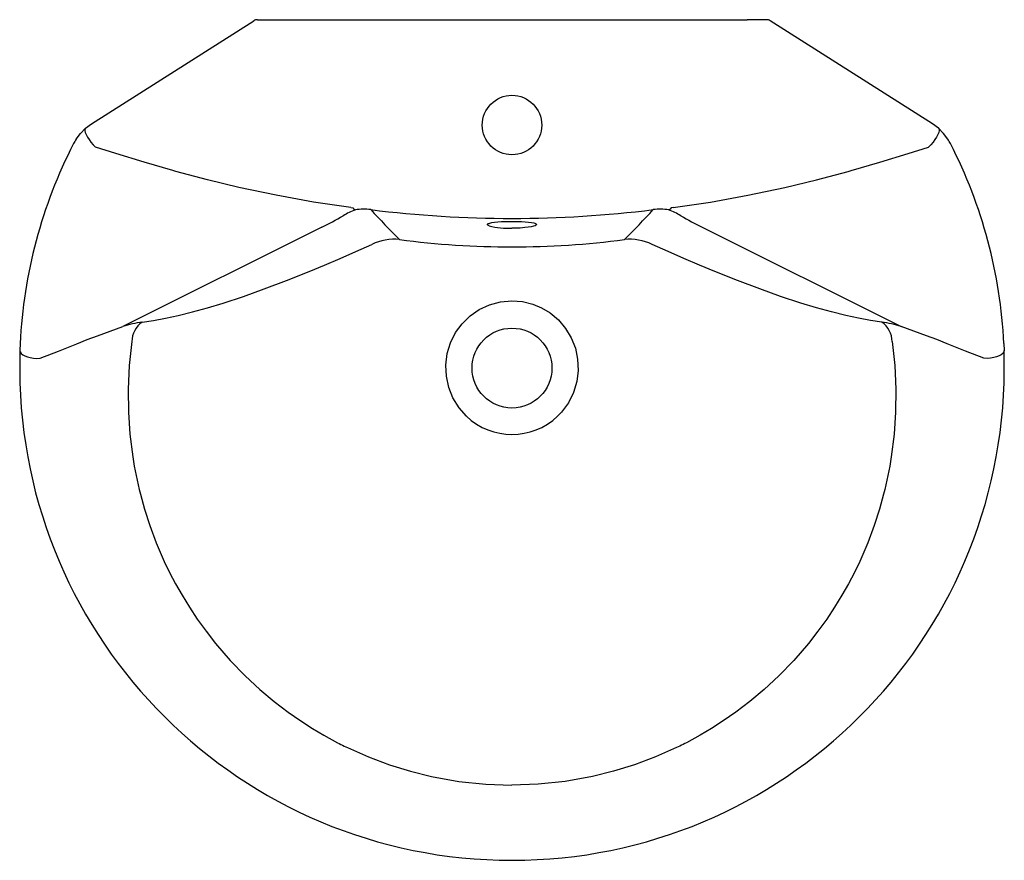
# Model space of a CAD drawing. Header units: metres. Extents: x 168.972 to 169.552, y 150.844 to 151.339.
import ezdxf

# ---------------------------------------------------------------- set-up
doc = ezdxf.new("R2010")
doc.units = ezdxf.units.M
doc.layers.add('sanindusa', color=3, linetype='Continuous')

msp = doc.modelspace()

# ---------------------------------------------------------------- linework, layer by layer
at = {"layer": 'sanindusa'}
for p, q in [((169.01426, 151.27788), (169.10982, 151.33852)), ((169.11196, 151.33914), (169.12326, 151.33914)), ((169.12326, 151.33914), (169.40034, 151.33914)), ((169.41164, 151.33914), (169.40034, 151.33914)), ((169.50934, 151.27788), (169.41378, 151.33852)), ((169.01068, 151.27522), (169.01426, 151.27788)), ((169.51292, 151.27522), (169.50934, 151.27788)), ((169.14986, 151.21698), (169.03261, 151.15856)), ((169.37374, 151.21698), (169.49099, 151.15856))]:
    msp.add_line(p, q, dxfattribs=at)
at = {"layer": 'sanindusa', "flags": 128}
for points in [[(169.00514, 151.26884), (169.00766, 151.2722), (169.01068, 151.27522)], [(169.01068, 151.27522), (169.01036, 151.27468), (169.01032, 151.27386), (169.01056, 151.2728), (169.01106, 151.27153), (169.01181, 151.2701), (169.01278, 151.26858), (169.01392, 151.26702), (169.0152, 151.26549), (169.01655, 151.26404)], [(169.51292, 151.27522), (169.51324, 151.27468), (169.51328, 151.27386), (169.51304, 151.2728), (169.51254, 151.27153), (169.51179, 151.2701), (169.51083, 151.26858), (169.50968, 151.26702), (169.50841, 151.26549), (169.50705, 151.26404)], [(169.51846, 151.26884), (169.51594, 151.2722), (169.51292, 151.27522)], [(169.16695, 151.22855), (169.14487, 151.23186), (169.1229, 151.23585), (169.10107, 151.24049), (169.08243, 151.24498), (169.0639, 151.24989), (169.06207, 151.2504), (169.04529, 151.25525), (169.02857, 151.26033), (169.01655, 151.26404)], [(169.35666, 151.22855), (169.37873, 151.23186), (169.4007, 151.23585), (169.42253, 151.24049), (169.44117, 151.24498), (169.4597, 151.24989), (169.46153, 151.2504), (169.47832, 151.25525), (169.49503, 151.26033), (169.50705, 151.26404)], [(169.16695, 151.22855), (169.16697, 151.22855), (169.16805, 151.22851)], [(169.16805, 151.22851), (169.16876, 151.22769), (169.16957, 151.2272)], [(169.35555, 151.22851), (169.35484, 151.22769), (169.35403, 151.2272)], [(169.35666, 151.22855), (169.35663, 151.22855), (169.35555, 151.22851)], [(169.24832, 151.21783), (169.24764, 151.21815), (169.2473, 151.21849), (169.24738, 151.21883), (169.24786, 151.21915), (169.2483, 151.2193)], [(169.2483, 151.2193), (169.24874, 151.21945), (169.25, 151.21972), (169.25158, 151.21995), (169.25346, 151.22015), (169.25557, 151.2203), (169.25787, 151.2204), (169.26027, 151.22045), (169.2618, 151.22046), (169.26513, 151.22042), (169.26746, 151.22033), (169.26962, 151.22019), (169.27157, 151.22001), (169.27323, 151.21978), (169.27457, 151.21952), (169.27525, 151.21932)], [(169.27525, 151.21932), (169.27555, 151.21923), (169.27614, 151.21891), (169.27632, 151.21858), (169.27609, 151.21823), (169.27545, 151.21789), (169.27443, 151.21756), (169.27305, 151.21726), (169.27135, 151.21699), (169.26937, 151.21677), (169.26661, 151.21656), (169.26424, 151.21646), (169.2618, 151.21643)], [(169.04409, 151.16117), (169.05064, 151.16211), (169.05773, 151.16341), (169.06531, 151.16507), (169.07369, 151.16716), (169.08255, 151.16963), (169.09181, 151.17243), (169.10365, 151.17632), (169.11595, 151.18068), (169.12897, 151.18558), (169.1423, 151.1909), (169.15141, 151.19468), (169.1606, 151.19862), (169.16993, 151.20272), (169.1793, 151.20695)], [(169.47951, 151.16117), (169.47296, 151.16211), (169.46587, 151.16341), (169.4583, 151.16507), (169.44991, 151.16716), (169.44106, 151.16963), (169.43179, 151.17243), (169.41996, 151.17632), (169.40765, 151.18068), (169.39463, 151.18558), (169.38131, 151.1909), (169.37219, 151.19468), (169.363, 151.19862), (169.35367, 151.20272), (169.34431, 151.20695)], [(169.23493, 151.10579), (169.2306, 151.11077), (169.22706, 151.11658), (169.22461, 151.12269), (169.22318, 151.12931), (169.22287, 151.13591), (169.2237, 151.14264), (169.22558, 151.14894), (169.22858, 151.15499), (169.23241, 151.16027), (169.23721, 151.16495), (169.24252, 151.16862), (169.24855, 151.17142), (169.25497, 151.17316), (169.2618, 151.17377), (169.26792, 151.17328), (169.27404, 151.17178), (169.27926, 151.1696), (169.28421, 151.16662), (169.28911, 151.1625), (169.29338, 151.15748), (169.2967, 151.15195), (169.29911, 151.14577), (169.30045, 151.13939), (169.30072, 151.1327), (169.29989, 151.12617), (169.29793, 151.11969), (169.29498, 151.11374), (169.29096, 151.10822), (169.28867, 151.10579)], [(169.00558, 151.1485), (169.01162, 151.1509), (169.01773, 151.15312), (169.02525, 151.15576), (169.03261, 151.15856)], [(169.51803, 151.1485), (169.51198, 151.1509), (169.50587, 151.15312), (169.49836, 151.15576), (169.49099, 151.15856)], [(169.03794, 151.14973), (169.03642, 151.13556), (169.03577, 151.12171), (169.03593, 151.10824), (169.03682, 151.09522), (169.03851, 151.08185), (169.03894, 151.07917), (169.03941, 151.07647), (169.03992, 151.07375), (169.04046, 151.07102), (169.04104, 151.06826), (169.04166, 151.0655), (169.04232, 151.06271), (169.04302, 151.05991), (169.04546, 151.05115), (169.04854, 151.0416), (169.05238, 151.03134), (169.0571, 151.02041), (169.06024, 151.0139), (169.06373, 151.00723), (169.06759, 151.00041), (169.07185, 150.99346), (169.07653, 150.98642), (169.08165, 150.97931), (169.08724, 150.97215), (169.09591, 150.96211), (169.10463, 150.95309), (169.11329, 150.94505), (169.12178, 150.93793), (169.13001, 150.93166), (169.13739, 150.92652), (169.14442, 150.92201), (169.15106, 150.91808), (169.15913, 150.9137), (169.16013, 150.91319), (169.16111, 150.91269), (169.16207, 150.9122), (169.16302, 150.91173), (169.16396, 150.91127), (169.16488, 150.91083), (169.17723, 150.90534), (169.18963, 150.90069), (169.20201, 150.89686), (169.21431, 150.89381), (169.23051, 150.8909), (169.24637, 150.88922), (169.2618, 150.88868)], [(169.48566, 151.14973), (169.48719, 151.13556), (169.48784, 151.12171), (169.48768, 151.10824), (169.48678, 151.09522), (169.4851, 151.08185), (169.48466, 151.07917), (169.48419, 151.07647), (169.48369, 151.07375), (169.48314, 151.07102), (169.48256, 151.06826), (169.48194, 151.0655), (169.48128, 151.06271), (169.48058, 151.05991), (169.47815, 151.05115), (169.47506, 151.0416), (169.47122, 151.03134), (169.4665, 151.02041), (169.46336, 151.0139), (169.45987, 151.00723), (169.45601, 151.00041), (169.45175, 150.99346), (169.44707, 150.98642), (169.44195, 150.97931), (169.43636, 150.97215), (169.42769, 150.96211), (169.41897, 150.95309), (169.41031, 150.94505), (169.40182, 150.93793), (169.39359, 150.93166), (169.38621, 150.92652), (169.37918, 150.92201), (169.37255, 150.91808), (169.36447, 150.9137), (169.36348, 150.91319), (169.3625, 150.91269), (169.36153, 150.9122), (169.36058, 150.91173), (169.35964, 150.91127), (169.35872, 150.91083), (169.34637, 150.90534), (169.33397, 150.90069), (169.32159, 150.89686), (169.30929, 150.89381), (169.29309, 150.8909), (169.27723, 150.88922), (169.2618, 150.88868)], [(168.97216, 151.14858), (168.97215, 151.14845), (168.97199, 151.1446)], [(168.97199, 151.14451), (168.9722, 151.14364), (168.97279, 151.14281), (168.97372, 151.14202), (168.97497, 151.14132), (168.97649, 151.14074), (168.97821, 151.14029), (168.98008, 151.13999), (168.98202, 151.13985), (168.98396, 151.13988)], [(168.98396, 151.13988), (168.99481, 151.14406), (169.00558, 151.1485)], [(169.53964, 151.13988), (169.52879, 151.14406), (169.51803, 151.1485)], [(169.55161, 151.14451), (169.5514, 151.14364), (169.55081, 151.14281), (169.54988, 151.14202), (169.54863, 151.14132), (169.54711, 151.14074), (169.54539, 151.14029), (169.54352, 151.13999), (169.54158, 151.13985), (169.53964, 151.13988)], [(169.55144, 151.14858), (169.55145, 151.14845), (169.55161, 151.1446)]]:
    msp.add_lwpolyline(points, dxfattribs=at)
at = {"layer": 'sanindusa'}
for centre, radius in [((169.2618, 151.27714), 0.0175), ((169.2618, 151.13414), 0.0235)]:
    msp.add_circle(centre, radius, dxfattribs=at)
for centre, radius, start, end in [((169.11196, 151.33514), 0.004, 90, 122.39496), ((169.41164, 151.33514), 0.004, 57.60504, 90), ((169.2618, 151.13414), 0.29, 152.90715, 177.14639), ((169.03033, 151.25255), 0.03, 147.11298, 152.90715), ((169.49327, 151.25255), 0.03, 27.09285, 32.88702), ((169.2618, 151.13414), 0.29, 2.85361, 27.09285), ((169.18015, 151.19594), 0.033, 108.70113, 122.4353), ((169.17468, 151.19802), 0.02963, 82.32084, 99.93979), ((169.26182, 151.89423), 0.67202, 262.8905, 269.99872), ((169.65064, 151.6633), 0.6425, 222.72388, 224.90225), ((169.26179, 151.89423), 0.67202, 270.00128, 277.1095), ((168.87296, 151.6633), 0.6425, 315.09775, 317.27612), ((169.34892, 151.19802), 0.02963, 80.06021, 97.67916), ((169.34345, 151.19594), 0.033, 57.5647, 71.29887), ((169.05742, 151.40285), 0.20759, 296.4445, 300.39557), ((169.46619, 151.40285), 0.20759, 239.60443, 243.5555), ((169.25981, 151.26274), 0.04636, 255.64851, 272.46035), ((169.19235, 151.17978), 0.03014, 83.90673, 115.67275), ((169.2618, 151.71569), 0.51026, 262.54001, 277.45999), ((169.33125, 151.17978), 0.03014, 64.32725, 96.09327), ((169.0543, 151.08962), 0.07228, 98.12099, 107.46443), ((169.05256, 151.14925), 0.01462, 125.40062, 178.09738), ((169.4693, 151.08962), 0.07228, 72.53557, 81.87901), ((169.47104, 151.14925), 0.01462, 1.90262, 54.59938), ((169.69356, 151.13731), 0.7216, 179.42857, 180.34249), ((168.83004, 151.13731), 0.7216, 359.65751, 0.57143), ((169.26176, 151.13429), 0.2898, 180.25588, 270.00722), ((169.26184, 151.13429), 0.2898, 269.9932, 359.7437), ((169.2618, 151.13414), 0.03906, 226.53797, 313.46203)]:
    msp.add_arc(centre, radius, start, end, dxfattribs=at)

doc.saveas('drawing.dxf')
